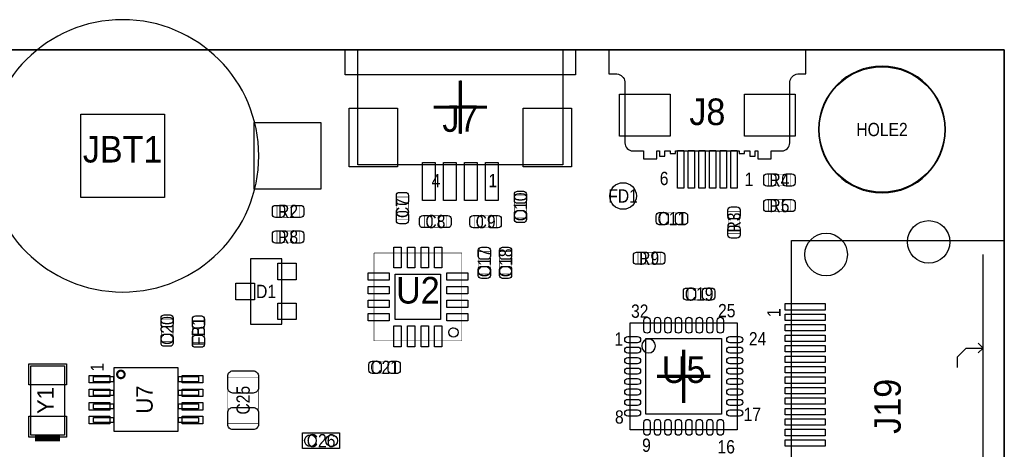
# Model space of a CAD drawing. Extents: x 0 to 170, y -5 to 121.
# Tile 13 of 13: x 123 to 170, y 101 to 121. Entities that reach past the tile are written whole.
import ezdxf
from ezdxf.enums import TextEntityAlignment as Align

# ---------------------------------------------------------------- set-up
doc = ezdxf.new("R2010")
doc.units = 0
for name, color, linetype in [('BG_OUTLINE', 3, 'CONTINUOUS'), ('PG_ASSEMBLY_TOP', 140, 'CONTINUOUS'), ('PG_BODY_CENTER', 211, 'CONTINUOUS'), ('PIN_TOP', 160, 'CONTINUOUS'), ('RD_ASSEMBLY_TOP', 140, 'CONTINUOUS')]:
    doc.layers.add(name, color=color, linetype=linetype)

msp = doc.modelspace()

# ---------------------------------------------------------------- linework, layer by layer
at = {"layer": 'BG_OUTLINE'}
msp.add_lwpolyline([(169.926, 0), (169.926, 39.77386), (164.5158, 39.77386, -0.414214), (163.5252, 40.76446), (163.5252, 44.26966, -0.406818), (164.5158, 45.28566), (169.926, 45.28566), (169.926, 70.5358), (164.5158, 70.5358, -0.414214), (163.5252, 71.5264), (163.5252, 75.0316, -0.406818), (164.5158, 76.0476), (169.926, 76.0476), (169.926, 119.888), (17.526, 119.888), (0, 119.888), (0, 0)], format="xyb", close=True, dxfattribs=at)
for points in [[(17.526, 119.888), (169.926, 119.888)], [(169.926, 119.888), (169.926, 76.0476)]]:
    msp.add_lwpolyline(points, dxfattribs=at)
at = {"layer": 'PG_ASSEMBLY_TOP'}
for points in [[(134.31266, 114.819176, 1), (121.30786, 114.819176, 1), (134.31266, 114.819176)], [(160.4391, 119.88292), (151.0411, 119.88292), (151.0411, 118.73992), (151.4221, 118.73992, -0.333333), (151.8031, 118.35892), (151.8031, 115.43792, 0.414214), (152.1841, 115.05692), (152.6921, 115.05692), (152.6921, 114.67592), (153.3271, 114.67592), (153.3271, 115.05692), (153.4541, 115.05692), (153.4541, 114.80292), (153.7081, 114.80292), (153.7081, 115.05692), (153.9621, 115.05692), (153.9621, 114.92992), (154.2161, 114.92992), (154.2161, 115.05692), (157.2641, 115.05692), (157.2641, 114.92992), (157.5181, 114.92992), (157.5181, 115.05692), (157.7721, 115.05692), (157.7721, 114.80292), (158.0261, 114.80292), (158.0261, 115.05692), (158.1531, 115.05692), (158.1531, 114.67592), (158.7881, 114.67592), (158.7881, 115.05692), (159.2961, 115.05692, 0.414214), (159.6771, 115.43792), (159.6771, 118.35892, -0.333333), (160.0581, 118.73992), (160.4391, 118.73992), (160.4391, 119.88292)], [(167.110156, 116.078, 1), (161.057844, 116.078, 1), (167.110156, 116.078)], [(153.2636, 105.7402, 1), (152.6032, 105.7402, 1), (153.2636, 105.7402)]]:
    msp.add_lwpolyline(points, format="xyb", dxfattribs=at)
for points in [[(149.4409, 119.89562), (149.4409, 118.6942), (138.4427, 118.6942), (138.4427, 119.89562), (149.4409, 119.89562)], [(148.84146, 119.89562), (148.84146, 114.39398), (139.04214, 114.39398), (139.04214, 119.89562)], [(168.912794, 95.608902), (168.912794, 110.108746)], [(135.410702, 109.905292), (133.910578, 109.905292), (133.910578, 106.785156), (135.410702, 106.785156), (135.410702, 109.905292)], [(168.912794, 105.638854), (168.68267, 105.868724)], [(167.692832, 104.708706), (167.692832, 105.228898), (168.102788, 105.638854), (168.912794, 105.638854), (168.68267, 105.40873)], [(138.176, 100.838), (136.398, 100.838), (136.398, 101.6), (138.176, 101.6), (138.176, 100.838)]]:
    msp.add_lwpolyline(points, dxfattribs=at)
for points, const_width in [([(159.711898, 113.944908), (159.711898, 113.385092), (158.651702, 113.385092), (158.651702, 113.944908), (159.711898, 113.944908)], 0.024892), ([(147.093432, 111.853218), (146.533616, 111.853218), (146.533616, 112.913414), (147.093432, 112.913414), (147.093432, 111.853218)], 0.024892), ([(136.242298, 112.446308), (136.242298, 111.886492), (135.182102, 111.886492), (135.182102, 112.446308), (136.242298, 112.446308)], 0.024892), ([(141.454632, 111.797338), (140.894816, 111.797338), (140.894816, 112.857534), (141.454632, 112.857534), (141.454632, 111.797338)], 0.024892), ([(159.711898, 112.725708), (159.711898, 112.165892), (158.651702, 112.165892), (158.651702, 112.725708), (159.711898, 112.725708)], 0.024892), ([(142.217902, 111.403892), (142.217902, 111.963708), (143.278098, 111.963708), (143.278098, 111.403892), (142.217902, 111.403892)], 0.024892), ([(144.618202, 111.398304), (144.618202, 111.95812), (145.678398, 111.95812), (145.678398, 111.398304), (144.618202, 111.398304)], 0.024892), ([(154.576018, 112.101884), (154.576018, 111.542068), (153.515822, 111.542068), (153.515822, 112.101884), (154.576018, 112.101884)], 0.024892), ([(157.291532, 111.107982), (156.731716, 111.107982), (156.731716, 112.168178), (157.291532, 112.168178), (157.291532, 111.107982)], 0.024892), ([(135.182102, 110.667292), (135.182102, 111.227108), (136.242298, 111.227108), (136.242298, 110.667292), (135.182102, 110.667292)], 0.024892), ([(139.814046, 105.984548), (139.814046, 110.184692)], 0.0254), ([(139.814046, 110.184692), (144.01419, 110.184692)], 0.0254), ([(144.01419, 110.184692), (144.01419, 105.984548)], 0.0254), ([(145.366232, 109.181138), (144.806416, 109.181138), (144.806416, 110.241334), (145.366232, 110.241334), (145.366232, 109.181138)], 0.024892), ([(146.382232, 109.181138), (145.822416, 109.181138), (145.822416, 110.241334), (146.382232, 110.241334), (146.382232, 109.181138)], 0.024892), ([(152.428702, 109.651292), (152.428702, 110.211108), (153.488898, 110.211108), (153.488898, 109.651292), (152.428702, 109.651292)], 0.024892), ([(154.816302, 107.938316), (154.816302, 108.498132), (155.876498, 108.498132), (155.876498, 107.938316), (154.816302, 107.938316)], 0.024892), ([(130.215132, 105.946702), (129.655316, 105.946702), (129.655316, 107.006898), (130.215132, 107.006898), (130.215132, 105.946702)], 0.024892), ([(131.150868, 106.956098), (131.710684, 106.956098), (131.710684, 105.895902), (131.150868, 105.895902), (131.150868, 106.956098)], 0.024892), ([(144.01419, 105.984548), (139.814046, 105.984548)], 0.0254), ([(140.852398, 105.001568), (140.852398, 104.441752), (139.792202, 104.441752), (139.792202, 105.001568), (140.852398, 105.001568)], 0.024892), ([(132.83438, 104.249474), (134.294372, 104.249474), (134.294372, 102.049326), (132.83438, 102.049326), (132.83438, 104.249474)], 0.024892), ([(123.625864, 101.334824), (124.824744, 101.334824)], 0.29972)]:
    msp.add_lwpolyline(points, dxfattribs=dict(at, const_width=const_width))
for points in [[(169.912792, 94.93377), (159.762698, 94.93377), (159.762698, 110.783878), (169.912792, 110.783878)], [(152.059894, 101.742494), (152.059894, 106.842306), (157.159706, 106.842306), (157.159706, 101.742494)], [(125.025404, 101.484684), (123.425204, 101.484684), (123.425204, 104.786684), (125.025404, 104.786684)], [(127.400812, 104.70769), (130.450844, 104.70769), (130.450844, 101.657658), (127.400812, 101.657658)], [(126.425706, 104.282748), (127.37592, 104.282748), (127.37592, 104.032558), (126.425706, 104.032558)], [(130.475736, 104.282748), (131.42595, 104.282748), (131.42595, 104.032558), (130.475736, 104.032558)], [(126.425706, 103.632762), (127.37592, 103.632762), (127.37592, 103.382572), (126.425706, 103.382572)], [(130.475736, 103.632762), (131.42595, 103.632762), (131.42595, 103.382572), (130.475736, 103.382572)], [(126.425706, 102.982776), (127.37592, 102.982776), (127.37592, 102.732586), (126.425706, 102.732586)], [(130.475736, 102.982776), (131.42595, 102.982776), (131.42595, 102.732586), (130.475736, 102.732586)], [(126.425706, 102.33279), (127.37592, 102.33279), (127.37592, 102.0826), (126.425706, 102.0826)], [(130.475736, 102.33279), (131.42595, 102.33279), (131.42595, 102.0826), (130.475736, 102.0826)]]:
    msp.add_lwpolyline(points, close=True, dxfattribs=at)
msp.add_lwpolyline([(143.39062, 106.384598, -0.414271), (143.61414, 106.608118, -0.414144), (143.83766, 106.384598, -0.414156), (143.61414, 106.161078, -0.414144)], format="xyb", close=True, dxfattribs=at)
at = {"layer": 'PG_ASSEMBLY_TOP', "const_width": 0.100076}
msp.add_lwpolyline([(127.906018, 104.38257, 0.999872), (127.545592, 104.382824, 1.000128), (127.906018, 104.38257)], format="xyb", dxfattribs=at)
at = {"layer": 'PG_BODY_CENTER', "const_width": 0.1524}
for points in [[(143.9418, 118.4148), (143.9418, 115.8748)], [(145.2118, 117.1448), (142.6718, 117.1448)], [(154.6098, 103.0224), (154.6098, 105.5624)], [(153.3398, 104.2924), (155.8798, 104.2924)]]:
    msp.add_lwpolyline(points, dxfattribs=at)
at = {"layer": 'PG_BODY_CENTER'}
for points in [[(143.9418, 118.4148), (143.9418, 115.8748)], [(145.2118, 117.1448), (142.6718, 117.1448)], [(154.6098, 103.0224), (154.6098, 105.5624)], [(154.6098, 104.84358), (154.6098, 103.83266)], [(153.3398, 104.2924), (155.8798, 104.2924)], [(153.96972, 104.2924), (155.22956, 104.2924)]]:
    msp.add_lwpolyline(points, dxfattribs=at)
at = {"layer": 'PIN_TOP'}
for points in [[(153.9621, 115.7605), (151.5491, 115.7605), (151.5491, 117.7671), (153.9621, 117.7671)], [(157.5181, 117.7671), (159.9311, 117.7671), (159.9311, 115.7605), (157.5181, 115.7605)], [(125.81636, 112.825276), (125.81636, 116.813076), (129.80416, 116.813076), (129.80416, 112.825276)], [(140.94714, 117.09146), (140.94714, 114.29746), (138.63574, 114.29746), (138.63574, 117.09146)], [(149.24786, 117.09146), (149.24786, 114.29746), (146.93646, 114.29746), (146.93646, 117.09146)], [(134.09676, 113.231676), (134.09676, 116.406676), (137.27176, 116.406676), (137.27176, 113.231676)], [(154.6225, 115.0747), (154.6225, 113.2713), (154.3177, 113.2713), (154.3177, 115.0747)], [(155.1305, 115.0747), (155.1305, 113.2713), (154.8257, 113.2713), (154.8257, 115.0747)], [(155.6385, 115.0747), (155.6385, 113.2713), (155.3337, 113.2713), (155.3337, 115.0747)], [(156.1465, 115.0747), (156.1465, 113.2713), (155.8417, 113.2713), (155.8417, 115.0747)], [(156.6545, 115.0747), (156.6545, 113.2713), (156.3497, 113.2713), (156.3497, 115.0747)], [(157.1625, 115.0747), (157.1625, 113.2713), (156.8577, 113.2713), (156.8577, 115.0747)], [(142.74546, 114.49558), (142.74546, 112.69218), (142.13586, 112.69218), (142.13586, 114.49558)], [(143.74622, 114.49558), (143.74622, 112.69218), (143.13662, 112.69218), (143.13662, 114.49558)], [(144.74698, 114.49558), (144.74698, 112.69218), (144.13738, 112.69218), (144.13738, 114.49558)], [(145.74774, 114.49558), (145.74774, 112.69218), (145.13814, 112.69218), (145.13814, 114.49558)], [(141.114018, 110.464727), (141.114018, 109.464729), (140.764006, 109.464729), (140.764006, 110.464727)], [(141.764004, 110.464727), (141.764004, 109.464729), (141.413992, 109.464729), (141.413992, 110.464727)], [(142.414244, 110.464727), (142.414244, 109.464729), (142.064232, 109.464729), (142.064232, 110.464727)], [(143.06423, 110.464727), (143.06423, 109.464729), (142.714218, 109.464729), (142.714218, 110.464727)], [(136.105138, 109.688884), (136.105138, 108.901484), (135.216138, 108.901484), (135.216138, 109.688884)], [(140.534009, 109.234732), (140.534009, 108.88472), (139.534011, 108.88472), (139.534011, 109.234732)], [(142.994126, 109.164628), (142.994126, 107.004612), (140.83411, 107.004612), (140.83411, 109.164628)], [(144.294225, 109.234732), (144.294225, 108.88472), (143.294227, 108.88472), (143.294227, 109.234732)], [(134.105142, 108.738924), (134.105142, 107.951524), (133.216142, 107.951524), (133.216142, 108.738924)], [(140.534009, 108.584746), (140.534009, 108.234734), (139.534011, 108.234734), (139.534011, 108.584746)], [(144.294225, 108.584746), (144.294225, 108.234734), (143.294227, 108.234734), (143.294227, 108.584746)], [(136.105138, 107.788964), (136.105138, 107.001564), (135.216138, 107.001564), (135.216138, 107.788964)], [(140.534009, 107.934506), (140.534009, 107.584494), (139.534011, 107.584494), (139.534011, 107.934506)], [(144.294225, 107.934506), (144.294225, 107.584494), (143.294227, 107.584494), (143.294227, 107.934506)], [(161.365184, 107.456478), (159.460184, 107.456478), (159.460184, 107.761278), (161.365184, 107.761278)], [(140.534009, 107.28452), (140.534009, 106.934508), (139.534011, 106.934508), (139.534011, 107.28452)], [(144.294225, 107.28452), (144.294225, 106.934508), (143.294227, 106.934508), (143.294227, 107.28452)], [(161.365184, 106.956352), (159.460184, 106.956352), (159.460184, 107.261152), (161.365184, 107.261152)], [(141.114018, 106.704511), (141.114018, 105.704513), (140.764006, 105.704513), (140.764006, 106.704511)], [(141.764004, 106.704511), (141.764004, 105.704513), (141.413992, 105.704513), (141.413992, 106.704511)], [(142.414244, 106.704511), (142.414244, 105.704513), (142.064232, 105.704513), (142.064232, 106.704511)], [(143.06423, 106.704511), (143.06423, 105.704513), (142.714218, 105.704513), (142.714218, 106.704511)], [(161.365184, 106.45648), (159.460184, 106.45648), (159.460184, 106.76128), (161.365184, 106.76128)], [(152.8064, 102.489), (152.8064, 106.0958), (156.4132, 106.0958), (156.4132, 102.489)], [(161.365184, 105.956354), (159.460184, 105.956354), (159.460184, 106.261154), (161.365184, 106.261154)], [(161.365184, 105.456482), (159.460184, 105.456482), (159.460184, 105.761282), (161.365184, 105.761282)], [(161.365184, 104.956356), (159.460184, 104.956356), (159.460184, 105.261156), (161.365184, 105.261156)], [(125.127004, 103.890064), (123.323604, 103.890064), (123.323604, 104.880664), (125.127004, 104.880664)], [(161.365184, 104.456484), (159.460184, 104.456484), (159.460184, 104.761284), (161.365184, 104.761284)], [(126.205488, 104.33558), (127.196088, 104.33558), (127.196088, 103.97998), (126.205488, 103.97998)], [(130.655568, 104.33558), (131.646168, 104.33558), (131.646168, 103.97998), (130.655568, 103.97998)], [(161.365184, 103.956358), (159.460184, 103.956358), (159.460184, 104.261158), (161.365184, 104.261158)], [(126.205488, 103.685594), (127.196088, 103.685594), (127.196088, 103.329994), (126.205488, 103.329994)], [(130.655568, 103.685594), (131.646168, 103.685594), (131.646168, 103.329994), (130.655568, 103.329994)], [(161.365184, 103.456486), (159.460184, 103.456486), (159.460184, 103.761286), (161.365184, 103.761286)], [(126.205488, 103.035354), (127.196088, 103.035354), (127.196088, 102.679754), (126.205488, 102.679754)], [(130.655568, 103.035354), (131.646168, 103.035354), (131.646168, 102.679754), (130.655568, 102.679754)], [(161.365184, 102.95636), (159.460184, 102.95636), (159.460184, 103.26116), (161.365184, 103.26116)], [(161.365184, 102.456488), (159.460184, 102.456488), (159.460184, 102.761288), (161.365184, 102.761288)], [(125.127004, 101.390704), (123.323604, 101.390704), (123.323604, 102.381304), (125.127004, 102.381304)], [(126.205488, 102.385368), (127.196088, 102.385368), (127.196088, 102.029768), (126.205488, 102.029768)], [(130.655568, 102.385368), (131.646168, 102.385368), (131.646168, 102.029768), (130.655568, 102.029768)], [(161.365184, 101.956362), (159.460184, 101.956362), (159.460184, 102.261162), (161.365184, 102.261162)], [(161.365184, 101.45649), (159.460184, 101.45649), (159.460184, 101.76129), (161.365184, 101.76129)], [(161.365184, 100.956364), (159.460184, 100.956364), (159.460184, 101.261164), (161.365184, 101.261164)]]:
    msp.add_lwpolyline(points, close=True, dxfattribs=at)
for points in [[(158.581852, 113.955068), (158.86176, 113.955068, -0.414846), (159.011874, 113.804954), (159.011874, 113.525046, -0.414846), (158.86176, 113.374932), (158.581852, 113.374932, -0.414846), (158.431738, 113.525046), (158.431738, 113.804954, -0.414846)], [(159.781748, 113.374932), (159.50184, 113.374932, -0.414846), (159.351726, 113.525046), (159.351726, 113.804954, -0.414846), (159.50184, 113.955068), (159.781748, 113.955068, -0.414846), (159.931862, 113.804954), (159.931862, 113.525046, -0.414846)], [(141.464792, 112.927384), (141.464792, 112.647476, -0.414846), (141.314678, 112.497362), (141.03477, 112.497362, -0.414846), (140.884656, 112.647476), (140.884656, 112.927384, -0.414846), (141.03477, 113.077498), (141.314678, 113.077498, -0.414846)], [(147.103592, 112.983264), (147.103592, 112.703356, -0.414846), (146.953478, 112.553242), (146.67357, 112.553242, -0.414846), (146.523456, 112.703356), (146.523456, 112.983264, -0.414846), (146.67357, 113.133378), (146.953478, 113.133378, -0.414846)], [(135.112252, 112.456468), (135.39216, 112.456468, -0.414846), (135.542274, 112.306354), (135.542274, 112.026446, -0.414846), (135.39216, 111.876332), (135.112252, 111.876332, -0.414846), (134.962138, 112.026446), (134.962138, 112.306354, -0.414846)], [(136.312148, 111.876332), (136.03224, 111.876332, -0.414846), (135.882126, 112.026446), (135.882126, 112.306354, -0.414846), (136.03224, 112.456468), (136.312148, 112.456468, -0.414846), (136.462262, 112.306354), (136.462262, 112.026446, -0.414846)], [(158.581852, 112.735868), (158.86176, 112.735868, -0.414846), (159.011874, 112.585754), (159.011874, 112.305846, -0.414846), (158.86176, 112.155732), (158.581852, 112.155732, -0.414846), (158.431738, 112.305846), (158.431738, 112.585754, -0.414846)], [(159.781748, 112.155732), (159.50184, 112.155732, -0.414846), (159.351726, 112.305846), (159.351726, 112.585754, -0.414846), (159.50184, 112.735868), (159.781748, 112.735868, -0.414846), (159.931862, 112.585754), (159.931862, 112.305846, -0.414846)], [(140.884656, 111.727488), (140.884656, 112.007396, -0.414846), (141.03477, 112.15751), (141.314678, 112.15751, -0.414846), (141.464792, 112.007396), (141.464792, 111.727488, -0.414846), (141.314678, 111.577374), (141.03477, 111.577374, -0.414846)], [(142.148052, 111.973868), (142.42796, 111.973868, -0.414846), (142.578074, 111.823754), (142.578074, 111.543846, -0.414846), (142.42796, 111.393732), (142.148052, 111.393732, -0.414846), (141.997938, 111.543846), (141.997938, 111.823754, -0.414846)], [(143.347948, 111.393732), (143.06804, 111.393732, -0.414846), (142.917926, 111.543846), (142.917926, 111.823754, -0.414846), (143.06804, 111.973868), (143.347948, 111.973868, -0.414846), (143.498062, 111.823754), (143.498062, 111.543846, -0.414846)], [(144.548352, 111.96828), (144.82826, 111.96828, -0.414846), (144.978374, 111.818166), (144.978374, 111.538258, -0.414846), (144.82826, 111.388144), (144.548352, 111.388144, -0.414846), (144.398238, 111.538258), (144.398238, 111.818166, -0.414846)], [(145.748248, 111.388144), (145.46834, 111.388144, -0.414846), (145.318226, 111.538258), (145.318226, 111.818166, -0.414846), (145.46834, 111.96828), (145.748248, 111.96828, -0.414846), (145.898362, 111.818166), (145.898362, 111.538258, -0.414846)], [(146.523456, 111.783368), (146.523456, 112.063276, -0.414846), (146.67357, 112.21339), (146.953478, 112.21339, -0.414846), (147.103592, 112.063276), (147.103592, 111.783368, -0.414846), (146.953478, 111.633254), (146.67357, 111.633254, -0.414846)], [(153.445972, 112.112044), (153.72588, 112.112044, -0.414846), (153.875994, 111.96193), (153.875994, 111.682022, -0.414846), (153.72588, 111.531908), (153.445972, 111.531908, -0.414846), (153.295858, 111.682022), (153.295858, 111.96193, -0.414846)], [(154.645868, 111.531908), (154.36596, 111.531908, -0.414846), (154.215846, 111.682022), (154.215846, 111.96193, -0.414846), (154.36596, 112.112044), (154.645868, 112.112044, -0.414846), (154.795982, 111.96193), (154.795982, 111.682022, -0.414846)], [(157.301692, 112.238028), (157.301692, 111.95812, -0.414846), (157.151578, 111.808006), (156.87167, 111.808006, -0.414846), (156.721556, 111.95812), (156.721556, 112.238028, -0.414846), (156.87167, 112.388142), (157.151578, 112.388142, -0.414846)], [(135.112252, 111.237268), (135.39216, 111.237268, -0.414846), (135.542274, 111.087154), (135.542274, 110.807246, -0.414846), (135.39216, 110.657132), (135.112252, 110.657132, -0.414846), (134.962138, 110.807246), (134.962138, 111.087154, -0.414846)], [(136.312148, 110.657132), (136.03224, 110.657132, -0.414846), (135.882126, 110.807246), (135.882126, 111.087154, -0.414846), (136.03224, 111.237268), (136.312148, 111.237268, -0.414846), (136.462262, 111.087154), (136.462262, 110.807246, -0.414846)], [(156.721556, 111.038132), (156.721556, 111.31804, -0.414846), (156.87167, 111.468154), (157.151578, 111.468154, -0.414846), (157.301692, 111.31804), (157.301692, 111.038132, -0.414846), (157.151578, 110.888018), (156.87167, 110.888018, -0.414846)], [(145.376392, 110.311184), (145.376392, 110.031276, -0.414846), (145.226278, 109.881162), (144.94637, 109.881162, -0.414846), (144.796256, 110.031276), (144.796256, 110.311184, -0.414846), (144.94637, 110.461298), (145.226278, 110.461298, -0.414846)], [(146.392392, 110.311184), (146.392392, 110.031276, -0.414846), (146.242278, 109.881162), (145.96237, 109.881162, -0.414846), (145.812256, 110.031276), (145.812256, 110.311184, -0.414846), (145.96237, 110.461298), (146.242278, 110.461298, -0.414846)], [(152.358852, 110.221268), (152.63876, 110.221268, -0.414846), (152.788874, 110.071154), (152.788874, 109.791246, -0.414846), (152.63876, 109.641132), (152.358852, 109.641132, -0.414846), (152.208738, 109.791246), (152.208738, 110.071154, -0.414846)], [(153.558748, 109.641132), (153.27884, 109.641132, -0.414846), (153.128726, 109.791246), (153.128726, 110.071154, -0.414846), (153.27884, 110.221268), (153.558748, 110.221268, -0.414846), (153.708862, 110.071154), (153.708862, 109.791246, -0.414846)], [(144.796256, 109.111288), (144.796256, 109.391196, -0.414846), (144.94637, 109.54131), (145.226278, 109.54131, -0.414846), (145.376392, 109.391196), (145.376392, 109.111288, -0.414846), (145.226278, 108.961174), (144.94637, 108.961174, -0.414846)], [(145.812256, 109.111288), (145.812256, 109.391196, -0.414846), (145.96237, 109.54131), (146.242278, 109.54131, -0.414846), (146.392392, 109.391196), (146.392392, 109.111288, -0.414846), (146.242278, 108.961174), (145.96237, 108.961174, -0.414846)], [(154.746452, 108.508292), (155.02636, 108.508292, -0.414846), (155.176474, 108.358178), (155.176474, 108.07827, -0.414846), (155.02636, 107.928156), (154.746452, 107.928156, -0.414846), (154.596338, 108.07827), (154.596338, 108.358178, -0.414846)], [(155.946348, 107.928156), (155.66644, 107.928156, -0.414846), (155.516326, 108.07827), (155.516326, 108.358178, -0.414846), (155.66644, 108.508292), (155.946348, 108.508292, -0.414846), (156.096462, 108.358178), (156.096462, 108.07827, -0.414846)], [(130.225292, 107.076748), (130.225292, 106.79684, -0.414846), (130.075178, 106.646726), (129.79527, 106.646726, -0.414846), (129.645156, 106.79684), (129.645156, 107.076748, -0.414846), (129.79527, 107.226862), (130.075178, 107.226862, -0.414846)], [(131.720844, 107.025948), (131.720844, 106.74604, -0.414846), (131.57073, 106.595926), (131.290822, 106.595926, -0.414846), (131.140708, 106.74604), (131.140708, 107.025948, -0.414846), (131.290822, 107.176062), (131.57073, 107.176062, -0.414846)], [(153.00579, 106.964988), (153.00579, 106.495088, -1), (152.71369, 106.495088), (152.71369, 106.964988, -1)], [(153.50617, 106.964988), (153.50617, 106.495088, -1), (153.21407, 106.495088), (153.21407, 106.964988, -1)], [(154.00655, 106.964988), (154.00655, 106.495088, -1), (153.71445, 106.495088), (153.71445, 106.964988, -1)], [(154.50693, 106.964988), (154.50693, 106.495088, -1), (154.21483, 106.495088), (154.21483, 106.964988, -1)], [(155.00477, 106.964988), (155.00477, 106.495088, -1), (154.71267, 106.495088), (154.71267, 106.964988, -1)], [(155.50515, 106.964988), (155.50515, 106.495088, -1), (155.21305, 106.495088), (155.21305, 106.964988, -1)], [(156.00553, 106.964988), (156.00553, 106.495088, -1), (155.71343, 106.495088), (155.71343, 106.964988, -1)], [(156.50591, 106.964988), (156.50591, 106.495088, -1), (156.21381, 106.495088), (156.21381, 106.964988, -1)], [(129.645156, 105.876852), (129.645156, 106.15676, -0.414846), (129.79527, 106.306874), (130.075178, 106.306874, -0.414846), (130.225292, 106.15676), (130.225292, 105.876852, -0.414846), (130.075178, 105.726738), (129.79527, 105.726738, -0.414846)], [(131.140708, 105.826052), (131.140708, 106.10596, -0.414846), (131.290822, 106.256074), (131.57073, 106.256074, -0.414846), (131.720844, 106.10596), (131.720844, 105.826052, -0.414846), (131.57073, 105.675938), (131.290822, 105.675938, -0.414846)], [(151.937212, 106.18851), (152.407112, 106.18851, -1), (152.407112, 105.89641), (151.937212, 105.89641, -1)], [(156.812488, 106.18851), (157.282388, 106.18851, -1), (157.282388, 105.89641), (156.812488, 105.89641, -1)], [(151.937212, 105.68813), (152.407112, 105.68813, -1), (152.407112, 105.39603), (151.937212, 105.39603, -1)], [(156.812488, 105.68813), (157.282388, 105.68813, -1), (157.282388, 105.39603), (156.812488, 105.39603, -1)], [(139.722352, 105.011728), (140.00226, 105.011728, -0.414846), (140.152374, 104.861614), (140.152374, 104.581706, -0.414846), (140.00226, 104.431592), (139.722352, 104.431592, -0.414846), (139.572238, 104.581706), (139.572238, 104.861614, -0.414846)], [(140.922248, 104.431592), (140.64234, 104.431592, -0.414846), (140.492226, 104.581706), (140.492226, 104.861614, -0.414846), (140.64234, 105.011728), (140.922248, 105.011728, -0.414846), (141.072362, 104.861614), (141.072362, 104.581706, -0.414846)], [(151.937212, 105.18775), (152.407112, 105.18775, -1), (152.407112, 104.89565), (151.937212, 104.89565, -1)], [(156.812488, 105.18775), (157.282388, 105.18775, -1), (157.282388, 104.89565), (156.812488, 104.89565, -1)], [(134.299452, 104.304338), (134.299452, 103.744522, -0.414709), (134.049262, 103.494332), (133.07949, 103.494332, -0.414709), (132.8293, 103.744522), (132.8293, 104.304338, -0.414709), (133.07949, 104.554528), (134.049262, 104.554528, -0.414709)], [(151.937212, 104.68737), (152.407112, 104.68737, -1), (152.407112, 104.39527), (151.937212, 104.39527, -1)], [(156.812488, 104.68737), (157.282388, 104.68737, -1), (157.282388, 104.39527), (156.812488, 104.39527, -1)], [(151.937212, 104.18953), (152.407112, 104.18953, -1), (152.407112, 103.89743), (151.937212, 103.89743, -1)], [(156.812488, 104.18953), (157.282388, 104.18953, -1), (157.282388, 103.89743), (156.812488, 103.89743, -1)], [(151.937212, 103.68915), (152.407112, 103.68915, -1), (152.407112, 103.39705), (151.937212, 103.39705, -1)], [(156.812488, 103.68915), (157.282388, 103.68915, -1), (157.282388, 103.39705), (156.812488, 103.39705, -1)], [(151.937212, 103.18877), (152.407112, 103.18877, -1), (152.407112, 102.89667), (151.937212, 102.89667, -1)], [(156.812488, 103.18877), (157.282388, 103.18877, -1), (157.282388, 102.89667), (156.812488, 102.89667, -1)], [(132.8293, 101.994462), (132.8293, 102.554278, -0.414709), (133.07949, 102.804468), (134.049262, 102.804468, -0.414709), (134.299452, 102.554278), (134.299452, 101.994462, -0.414709), (134.049262, 101.744272), (133.07949, 101.744272, -0.414709)], [(151.937212, 102.68839), (152.407112, 102.68839, -1), (152.407112, 102.39629), (151.937212, 102.39629, -1)], [(156.812488, 102.68839), (157.282388, 102.68839, -1), (157.282388, 102.39629), (156.812488, 102.39629, -1)], [(153.00579, 102.089712), (153.00579, 101.619812, -1), (152.71369, 101.619812), (152.71369, 102.089712, -1)], [(153.50617, 102.089712), (153.50617, 101.619812, -1), (153.21407, 101.619812), (153.21407, 102.089712, -1)], [(154.00655, 102.089712), (154.00655, 101.619812, -1), (153.71445, 101.619812), (153.71445, 102.089712, -1)], [(154.50693, 102.089712), (154.50693, 101.619812, -1), (154.21483, 101.619812), (154.21483, 102.089712, -1)], [(155.00477, 102.089712), (155.00477, 101.619812, -1), (154.71267, 101.619812), (154.71267, 102.089712, -1)], [(155.50515, 102.089712), (155.50515, 101.619812, -1), (155.21305, 101.619812), (155.21305, 102.089712, -1)], [(156.00553, 102.089712), (156.00553, 101.619812, -1), (155.71343, 101.619812), (155.71343, 102.089712, -1)], [(156.50591, 102.089712), (156.50591, 101.619812, -1), (156.21381, 101.619812), (156.21381, 102.089712, -1)]]:
    msp.add_lwpolyline(points, format="xyb", close=True, dxfattribs=at)
for centre, radius in [((164.084, 116.078), 2.9972), ((151.7142, 112.903), 0.635), ((166.31285, 110.708948), 1.016), ((161.412682, 110.108746), 1.016), ((136.779, 101.219), 0.2794), ((137.795, 101.219), 0.2794)]:
    msp.add_circle(centre, radius, dxfattribs=at)

# ---------------------------------------------------------------- texts
at = {"layer": 'PG_ASSEMBLY_TOP', "width": 0.88}
for s, p in [('4', (142.5702, 113.3221)), ('1', (145.288, 113.3221)), ('6', (153.4668, 113.4237)), ('1', (157.52064, 113.38052)), ('32', (152.0952, 107.0864))]:
    msp.add_text(s, height=0.635, dxfattribs=at).set_placement(p)
for s, p in [('25', (156.6672, 107.1118)), ('1', (151.511, 105.75544)), ('24', (158.1404, 105.7656)), ('8', (151.5364, 102.0318)), ('17', (157.8864, 102.1588)), ('9', (152.8318, 100.6856)), ('16', (156.6418, 100.6094))]:
    msp.add_text(s, height=0.635, dxfattribs=at).set_placement(p, align=Align.CENTER)
for p in [(159.235648, 107.119674), (126.9111, 104.521)]:
    msp.add_text('1', height=0.635, rotation=90, dxfattribs=at).set_placement(p)
at = {"layer": 'RD_ASSEMBLY_TOP'}
for s, height, width, p in [('J7', 1.27, 0.96, (143.9418, 115.96751)), ('J8', 1.27, 0.96, (155.7401, 116.28882)), ('HOLE2', 0.635, 0.88, (164.084, 115.7605)), ('JBT1', 1.27, 0.96, (127.81026, 114.501676)), ('R4', 0.635, 0.88, (159.1818, 113.3475)), ('FD1', 0.635, 0.88, (151.7142, 112.5855)), ('R2', 0.635, 0.88, (135.7122, 111.8489)), ('R5', 0.635, 0.88, (159.1818, 112.1283)), ('C8', 0.635, 0.88, (142.748, 111.3663)), ('C9', 0.635, 0.88, (145.1483, 111.360712)), ('C11', 0.635, 0.88, (154.04592, 111.504476)), ('R8', 0.635, 0.88, (135.7122, 110.6297)), ('R9', 0.635, 0.88, (152.9588, 109.6137)), ('D1', 0.635, 0.88, (134.66064, 108.027724)), ('U2', 1.27, 0.96, (141.914118, 107.76712)), ('C19', 0.635, 0.88, (155.3464, 107.900724)), ('C21', 0.635, 0.88, (140.3223, 104.40416)), ('U5', 1.27, 0.96, (154.6098, 103.9749)), ('C26', 0.635, 0.88, (137.287, 100.9015))]:
    msp.add_text(s, height=height, dxfattribs=dict(at, width=width)).set_placement(p, align=Align.CENTER)
for s, height, width, p in [('C10', 0.635, 0.88, (147.131024, 112.383316)), ('C7', 0.635, 0.88, (141.492224, 112.327436)), ('R3', 0.635, 0.88, (157.329124, 111.63808)), ('C17', 0.635, 0.88, (145.403824, 109.711236)), ('C18', 0.635, 0.88, (146.419824, 109.711236)), ('C20', 0.635, 0.88, (130.252724, 106.4768)), ('FB1', 0.635, 0.88, (131.748276, 106.426)), ('J19', 1.27, 0.96, (164.980112, 102.858824)), ('C25', 0.635, 0.88, (133.881876, 103.1494))]:
    msp.add_text(s, height=height, rotation=90, dxfattribs=dict(at, width=width)).set_placement(p, align=Align.CENTER)
for s, p in [('Y1', (124.517404, 103.135684)), ('U7', (129.243328, 103.182674))]:
    msp.add_text(s, height=0.7874, rotation=90, dxfattribs=at).set_placement(p, align=Align.CENTER)

doc.saveas('drawing.dxf')
